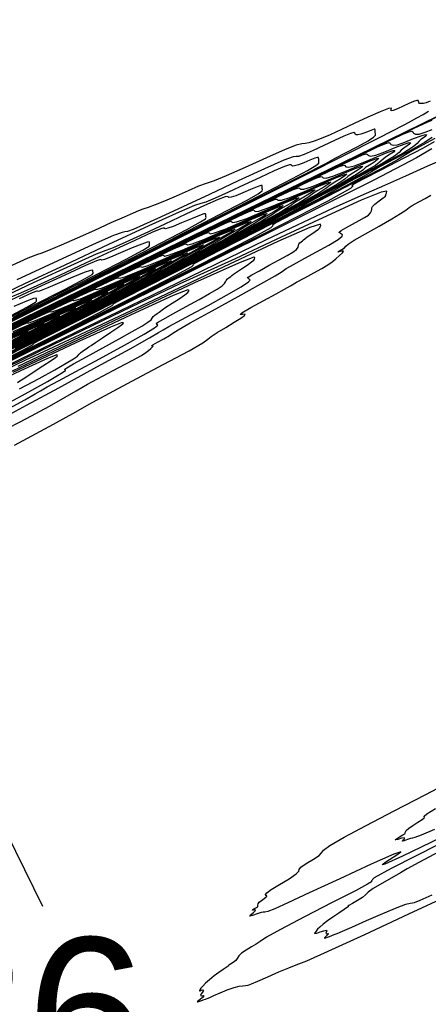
# Model space of a CAD drawing. Extents: x 3249832 to 3255657, y 13789405 to 13793316.
# Tile 81 of 256: x 3255049 to 3255102, y 13790344 to 13790471. Entities that reach past the tile are written whole.
import ezdxf

# ---------------------------------------------------------------- set-up
doc = ezdxf.new("R2010")
doc.units = 0
doc.header["$LTSCALE"] = 100
doc.header["$MEASUREMENT"] = 0
doc.linetypes.add('DASHED', pattern=[0.75, 0.5, -0.25])
for name, color, linetype in [('GRATIO_CON', 10, 'CONTINUOUS'), ('GRATIO_ICON', 7, 'CONTINUOUS'), ('PLAN', 7, 'CONTINUOUS'), ('TARGETS_EAST', 7, 'CONTINUOUS')]:
    doc.layers.add(name, color=color, linetype=linetype)
doc.styles.get("Standard").update_dxf_attribs({"font": 'arial.ttf'})

# ---------------------------------------------------------------- blocks, each defined once
blk = doc.blocks.new('Gratio_032316_contours')
at = {"layer": 'GRATIO_CON', "color": 5, "linetype": 'Continuous', "flags": 128}
for points in [[(3255102.38, 13790454.51), (3255100.4, 13790453.35), (3255094.89, 13790450.47), (3255084.82, 13790445.41), (3255071.81, 13790438.94), (3255058.15, 13790432.18), (3255045.84, 13790426.09), (3255035.81, 13790421.12), (3255028.73, 13790417.61), (3255024.93, 13790415.72), (3255023.54, 13790415.02), (3255023.35, 13790414.9), (3255022.89, 13790414.66), (3255019.67, 13790413.08), (3255010.91, 13790408.8), (3254995.18, 13790401.14), (3254976.4, 13790392), (3254959.82, 13790383.94), (3254949.47, 13790378.9), (3254944.4, 13790376.45)], [(3254945.15, 13790381.07), (3254949.16, 13790383.06), (3254955.73, 13790386.32), (3254966.27, 13790391.54), (3254981.26, 13790398.98), (3254997.5, 13790407.03), (3255010.86, 13790413.65), (3255018.27, 13790417.33), (3255021, 13790418.68), (3255021.39, 13790418.87), (3255021.92, 13790419.13), (3255025.61, 13790420.93), (3255035.62, 13790425.81), (3255053.55, 13790434.55), (3255074.7, 13790444.86), (3255092.82, 13790453.69), (3255103.19, 13790458.75)], [(3255102.69, 13790455.41), (3255101.27, 13790454.6), (3255098.77, 13790453.29), (3255095.87, 13790451.8), (3255093.49, 13790450.57), (3255092.3, 13790449.92), (3255092.04, 13790449.71), (3255092.19, 13790449.67), (3255091.88, 13790449.36), (3255088.95, 13790447.74), (3255080.85, 13790443.61), (3255066.35, 13790436.37), (3255049.3, 13790427.9), (3255034.8, 13790420.73)], [(3254946.18, 13790381.41), (3254947.08, 13790381.93), (3254948.97, 13790382.91), (3254952.29, 13790384.57), (3254957.41, 13790387.11), (3254964.6, 13790390.67), (3254973.64, 13790395.15), (3254984.21, 13790400.39), (3254995.71, 13790406.09), (3255006.55, 13790411.47), (3255014.91, 13790415.61), (3255019.48, 13790417.88), (3255021.17, 13790418.71), (3255021.41, 13790418.83), (3255021.91, 13790419.08), (3255025.39, 13790420.78), (3255034.86, 13790425.39), (3255051.81, 13790433.66), (3255071.88, 13790443.44), (3255089.22, 13790451.9), (3255099.4, 13790456.86), (3255103.75, 13790458.97)], [(3255102.79, 13790455.85), (3255101.2, 13790454.99), (3255099.84, 13790454.24), (3255098.98, 13790453.71), (3255097.94, 13790453.08), (3255095.84, 13790451.92), (3255092.14, 13790450.01), (3255087.81, 13790447.8), (3255084.21, 13790445.97), (3255082.32, 13790444.97), (3255081.77, 13790444.63), (3255081.85, 13790444.57), (3255081.59, 13790444.31), (3255079.09, 13790442.93), (3255072.21, 13790439.42), (3255059.88, 13790433.25), (3255045.37, 13790426.06)], [(3255034.09, 13790424.98), (3255050.07, 13790432.77), (3255069.05, 13790442.03), (3255085.61, 13790450.1), (3255095.62, 13790454.98), (3255100.2, 13790457.2), (3255101.79, 13790457.95), (3255101.79, 13790457.95), (3255102.44, 13790458.21)], [(3255102.43, 13790455.96), (3255101.44, 13790455.3), (3255099.65, 13790454.3), (3255097.53, 13790453.18), (3255095.73, 13790452.21), (3255094.58, 13790451.54), (3255093.2, 13790450.74), (3255090.41, 13790449.25), (3255085.51, 13790446.73), (3255079.76, 13790443.81), (3255074.93, 13790441.36), (3255072.34, 13790440.02), (3255071.5, 13790439.55), (3255071.51, 13790439.47), (3255071.3, 13790439.25), (3255069.24, 13790438.12), (3255063.56, 13790435.22), (3255053.4, 13790430.14), (3255041.44, 13790424.21)], [(3255048.33, 13790431.88), (3255066.23, 13790440.61), (3255082.01, 13790448.3), (3255091.83, 13790453.09), (3255096.65, 13790455.43), (3255098.57, 13790456.34), (3255098.57, 13790456.34), (3255099.43, 13790456.71), (3255099.8, 13790456.79), (3255099.92, 13790456.68), (3255100.03, 13790456.51), (3255100.26, 13790456.38), (3255100.74, 13790456.4), (3255101.52, 13790456.64), (3255102.42, 13790456.99)], [(3255044.84, 13790430.1), (3255060.58, 13790437.78), (3255074.8, 13790444.71), (3255084.26, 13790449.33), (3255089.54, 13790451.89), (3255092.15, 13790453.14), (3255092.15, 13790453.14), (3255093.42, 13790453.71), (3255093.93, 13790453.87), (3255094.06, 13790453.78), (3255094.18, 13790453.63), (3255094.48, 13790453.54), (3255095.17, 13790453.67), (3255096.33, 13790454.1), (3255097.66, 13790454.66), (3255098.81, 13790455.12), (3255099.46, 13790455.32), (3255099.66, 13790455.29), (3255099.52, 13790455.12), (3255099.18, 13790454.87), (3255098.76, 13790454.6), (3255098.41, 13790454.33), (3255098.15, 13790454.04), (3255097.55, 13790453.56), (3255096.05, 13790452.66), (3255093.37, 13790451.21), (3255090.2, 13790449.56), (3255087.5, 13790448.15), (3255085.78, 13790447.2), (3255083.72, 13790446.07), (3255079.56, 13790443.89), (3255072.24, 13790440.17), (3255063.65, 13790435.82), (3255056.37, 13790432.15), (3255052.37, 13790430.12), (3255050.97, 13790429.38), (3255050.84, 13790429.27), (3255050.72, 13790429.15), (3255049.53, 13790428.5), (3255046.28, 13790426.83)], [(3255043.1, 13790429.22), (3255057.75, 13790436.36), (3255071.2, 13790442.91), (3255080.48, 13790447.44), (3255085.99, 13790450.12), (3255088.93, 13790451.54), (3255088.93, 13790451.54), (3255090.41, 13790452.21), (3255090.99, 13790452.4), (3255091.14, 13790452.33), (3255091.25, 13790452.18), (3255091.6, 13790452.13), (3255092.38, 13790452.31), (3255093.73, 13790452.83), (3255095.29, 13790453.49), (3255096.62, 13790454.04), (3255097.37, 13790454.29), (3255097.6, 13790454.28), (3255097.43, 13790454.09), (3255097.02, 13790453.81), (3255096.53, 13790453.5), (3255096.12, 13790453.2), (3255095.81, 13790452.9), (3255095.1, 13790452.37), (3255093.36, 13790451.34), (3255090.22, 13790449.67), (3255086.53, 13790447.75), (3255083.38, 13790446.11), (3255081.38, 13790445.02), (3255078.98, 13790443.73), (3255074.13, 13790441.22), (3255065.61, 13790436.89), (3255055.59, 13790431.83), (3255047.1, 13790427.55)], [(3255041.36, 13790428.33), (3255054.93, 13790434.94), (3255067.59, 13790441.12), (3255076.69, 13790445.56), (3255082.43, 13790448.35), (3255085.72, 13790449.93), (3255085.72, 13790449.93), (3255087.4, 13790450.71), (3255088.06, 13790450.94), (3255088.21, 13790450.88), (3255088.33, 13790450.74), (3255088.71, 13790450.71), (3255089.6, 13790450.95), (3255091.13, 13790451.56), (3255092.91, 13790452.32), (3255094.43, 13790452.96), (3255095.29, 13790453.26), (3255095.54, 13790453.26), (3255095.34, 13790453.06), (3255094.87, 13790452.75), (3255094.31, 13790452.4), (3255093.83, 13790452.07), (3255093.47, 13790451.75), (3255092.66, 13790451.17), (3255090.66, 13790450.02), (3255087.08, 13790448.12), (3255082.86, 13790445.94), (3255079.27, 13790444.08), (3255076.98, 13790442.85), (3255074.24, 13790441.39), (3255068.7, 13790438.54), (3255058.97, 13790433.61), (3255047.53, 13790427.84)], [(3255039.62, 13790427.44), (3255052.1, 13790433.53), (3255063.99, 13790439.32), (3255072.91, 13790443.67), (3255078.88, 13790446.58), (3255082.51, 13790448.33), (3255082.51, 13790448.33), (3255084.39, 13790449.21), (3255085.13, 13790449.48), (3255085.29, 13790449.43), (3255085.4, 13790449.3), (3255085.82, 13790449.29), (3255086.81, 13790449.59), (3255088.53, 13790450.29), (3255090.53, 13790451.15), (3255092.24, 13790451.88), (3255093.2, 13790452.23), (3255093.48, 13790452.24), (3255093.25, 13790452.03), (3255092.72, 13790451.69), (3255092.08, 13790451.31), (3255091.54, 13790450.94), (3255091.14, 13790450.6), (3255090.22, 13790449.97), (3255087.97, 13790448.7), (3255083.94, 13790446.58), (3255079.19, 13790444.13), (3255075.15, 13790442.05), (3255072.6, 13790440.69), (3255069.65, 13790439.14), (3255063.8, 13790436.13), (3255053.53, 13790430.93), (3255041.45, 13790424.84)], [(3255046.09, 13790430.52), (3255055.56, 13790435.14), (3255062.64, 13790438.59), (3255067.58, 13790441), (3255071.19, 13790442.76), (3255074.13, 13790444.2), (3255076.46, 13790445.33), (3255078.08, 13790446.1), (3255078.08, 13790446.1), (3255078.97, 13790446.49), (3255079.33, 13790446.6), (3255079.43, 13790446.53), (3255079.56, 13790446.42), (3255080.04, 13790446.46), (3255081.24, 13790446.87), (3255083.33, 13790447.74), (3255085.78, 13790448.82), (3255087.86, 13790449.72), (3255089.03, 13790450.17), (3255089.35, 13790450.21), (3255089.07, 13790449.97), (3255088.41, 13790449.57), (3255087.63, 13790449.11), (3255086.97, 13790448.69), (3255086.47, 13790448.3), (3255085.34, 13790447.58), (3255082.58, 13790446.05), (3255077.66, 13790443.49), (3255071.85, 13790440.51), (3255066.92, 13790437.98), (3255063.92, 13790436.41), (3255061.18, 13790434.97), (3255056.34, 13790432.48), (3255047.94, 13790428.23)], [(3255043.24, 13790429.08), (3255051.85, 13790433.29), (3255058.6, 13790436.58), (3255063.64, 13790439.04), (3255067.53, 13790440.94), (3255070.74, 13790442.51), (3255073.28, 13790443.74), (3255075.05, 13790444.59), (3255075.05, 13790444.59), (3255076.02, 13790445.02), (3255076.4, 13790445.14), (3255076.51, 13790445.08), (3255076.63, 13790444.98), (3255077.15, 13790445.05), (3255078.46, 13790445.51), (3255080.74, 13790446.47), (3255083.4, 13790447.65), (3255085.67, 13790448.64), (3255086.94, 13790449.14), (3255087.29, 13790449.19), (3255086.98, 13790448.94), (3255086.26, 13790448.51), (3255085.4, 13790448.01), (3255084.68, 13790447.56), (3255084.13, 13790447.15), (3255082.89, 13790446.38), (3255079.88, 13790444.73), (3255074.51, 13790441.94), (3255068.19, 13790438.7), (3255062.81, 13790435.95), (3255059.58, 13790434.27), (3255056.94, 13790432.88), (3255052.61, 13790430.66), (3255045.14, 13790426.88)], [(3255048.13, 13790431.43), (3255054.57, 13790434.58), (3255059.71, 13790437.08), (3255063.88, 13790439.12), (3255067.36, 13790440.82), (3255070.11, 13790442.16), (3255072.02, 13790443.07), (3255072.02, 13790443.07), (3255073.06, 13790443.55), (3255073.48, 13790443.68), (3255073.58, 13790443.63), (3255073.71, 13790443.54), (3255074.27, 13790443.63), (3255075.67, 13790444.14), (3255078.14, 13790445.2), (3255081.03, 13790446.48), (3255083.49, 13790447.56), (3255084.86, 13790448.11), (3255085.23, 13790448.18), (3255084.89, 13790447.91), (3255084.1, 13790447.45), (3255083.18, 13790446.91), (3255082.39, 13790446.43), (3255081.79, 13790446), (3255080.45, 13790445.18), (3255077.19, 13790443.41), (3255071.37, 13790440.4), (3255064.52, 13790436.89), (3255058.69, 13790433.92), (3255055.24, 13790432.13), (3255052.7, 13790430.8), (3255048.88, 13790428.84)], [(3255044.42, 13790429.58), (3255050.54, 13790432.57), (3255055.77, 13790435.13), (3255060.22, 13790437.3), (3255063.97, 13790439.13), (3255066.93, 13790440.57), (3255068.99, 13790441.56), (3255068.99, 13790441.56), (3255070.11, 13790442.07), (3255070.55, 13790442.22), (3255070.65, 13790442.17), (3255070.78, 13790442.09), (3255071.38, 13790442.21), (3255072.89, 13790442.78), (3255075.54, 13790443.93), (3255078.65, 13790445.32), (3255081.3, 13790446.48), (3255082.77, 13790447.08), (3255083.17, 13790447.16), (3255082.79, 13790446.88), (3255081.95, 13790446.38), (3255080.95, 13790445.82), (3255080.1, 13790445.3), (3255079.46, 13790444.85), (3255078.01, 13790443.98), (3255074.5, 13790442.09), (3255068.23, 13790438.85), (3255060.85, 13790435.08), (3255054.58, 13790431.88), (3255050.91, 13790429.99), (3255048.46, 13790428.72)], [(3255047.9, 13790431.21), (3255052.91, 13790433.66), (3255057.19, 13790435.75), (3255060.58, 13790437.4), (3255062.93, 13790438.53), (3255062.93, 13790438.53), (3255064.2, 13790439.12), (3255064.69, 13790439.31), (3255064.8, 13790439.27), (3255064.94, 13790439.21), (3255065.6, 13790439.38), (3255067.32, 13790440.06), (3255070.34, 13790441.39), (3255073.9, 13790442.98), (3255076.92, 13790444.33), (3255078.6, 13790445.02), (3255079.05, 13790445.13), (3255078.61, 13790444.82), (3255077.64, 13790444.26), (3255076.5, 13790443.62), (3255075.53, 13790443.05), (3255074.78, 13790442.55), (3255073.13, 13790441.59), (3255069.11, 13790439.45), (3255061.95, 13790435.76), (3255053.51, 13790431.47), (3255046.35, 13790427.82)], [(3255043.97, 13790429.26), (3255049.25, 13790431.84), (3255053.81, 13790434.06), (3255057.4, 13790435.81), (3255059.9, 13790437.02), (3255059.9, 13790437.02), (3255061.25, 13790437.65), (3255061.76, 13790437.85), (3255061.87, 13790437.82), (3255062.01, 13790437.77), (3255062.71, 13790437.97), (3255064.53, 13790438.7), (3255067.75, 13790440.12), (3255071.52, 13790441.81), (3255074.73, 13790443.25), (3255076.51, 13790443.99), (3255076.98, 13790444.11), (3255076.52, 13790443.79), (3255075.49, 13790443.2), (3255074.27, 13790442.52), (3255073.24, 13790441.92), (3255072.45, 13790441.41), (3255070.68, 13790440.39), (3255066.41, 13790438.13), (3255058.8, 13790434.22), (3255049.85, 13790429.66), (3255042.23, 13790425.78)], [(3255045.6, 13790430.02), (3255050.42, 13790432.37), (3255054.23, 13790434.23), (3255056.87, 13790435.5), (3255056.87, 13790435.5), (3255058.29, 13790436.17), (3255058.84, 13790436.39), (3255058.95, 13790436.37), (3255059.09, 13790436.33), (3255059.82, 13790436.55), (3255061.75, 13790437.34), (3255065.15, 13790438.85), (3255069.14, 13790440.65), (3255072.54, 13790442.17), (3255074.42, 13790442.96), (3255074.92, 13790443.1), (3255074.43, 13790442.76), (3255073.34, 13790442.14), (3255072.05, 13790441.42), (3255070.95, 13790440.79), (3255070.11, 13790440.26), (3255068.24, 13790439.19), (3255063.72, 13790436.81), (3255055.66, 13790432.67), (3255046.18, 13790427.85)], [(3255046.99, 13790430.66), (3255051.04, 13790432.64), (3255053.84, 13790433.99), (3255053.84, 13790433.99), (3255055.34, 13790434.7), (3255055.91, 13790434.93), (3255056.02, 13790434.92), (3255056.16, 13790434.89), (3255056.94, 13790435.13), (3255058.96, 13790435.98), (3255062.55, 13790437.57), (3255066.76, 13790439.48), (3255070.35, 13790441.09), (3255072.34, 13790441.93), (3255072.86, 13790442.08), (3255072.34, 13790441.73), (3255071.18, 13790441.08), (3255069.82, 13790440.32), (3255068.66, 13790439.66), (3255067.77, 13790439.11), (3255065.8, 13790438), (3255061.02, 13790435.49), (3255052.52, 13790431.13), (3255042.51, 13790426.04)], [(3255047.78, 13790430.96), (3255049.43, 13790431.75), (3255050.05, 13790432.02), (3255050.17, 13790432.02), (3255050.32, 13790432), (3255051.16, 13790432.3), (3255053.39, 13790433.25), (3255057.35, 13790435.03), (3255062.01, 13790437.14), (3255065.97, 13790438.93), (3255068.17, 13790439.87), (3255068.74, 13790440.05), (3255068.16, 13790439.67), (3255066.88, 13790438.96), (3255065.37, 13790438.13), (3255064.09, 13790437.4), (3255063.13, 13790436.82), (3255061.13, 13790435.71), (3255056.38, 13790433.22), (3255047.91, 13790428.89)], [(3255048.27, 13790430.89), (3255050.6, 13790431.89), (3255054.76, 13790433.76), (3255059.63, 13790435.98), (3255063.79, 13790437.85), (3255066.08, 13790438.84), (3255066.68, 13790439.03), (3255066.07, 13790438.64), (3255064.73, 13790437.9), (3255063.14, 13790437.03), (3255061.8, 13790436.28), (3255060.82, 13790435.69), (3255058.91, 13790434.63), (3255054.42, 13790432.28), (3255046.45, 13790428.19)], [(3255047.82, 13790430.53), (3255052.16, 13790432.49), (3255057.26, 13790434.81), (3255061.6, 13790436.77), (3255063.99, 13790437.81), (3255064.62, 13790438.01), (3255063.97, 13790437.61), (3255062.57, 13790436.83), (3255060.92, 13790435.93), (3255059.51, 13790435.15), (3255058.51, 13790434.55), (3255056.69, 13790433.54), (3255052.47, 13790431.33), (3255044.98, 13790427.5)], [(3255045.03, 13790429.17), (3255049.56, 13790431.22), (3255054.88, 13790433.64), (3255059.41, 13790435.69), (3255061.91, 13790436.78), (3255062.56, 13790437), (3255061.88, 13790436.58), (3255060.42, 13790435.77), (3255058.69, 13790434.83), (3255057.22, 13790434.02), (3255056.2, 13790433.42), (3255054.47, 13790432.46), (3255050.52, 13790430.39), (3255043.51, 13790426.8)], [(3255044.36, 13790428.68), (3255050.13, 13790431.31), (3255055.03, 13790433.53), (3255057.73, 13790434.72), (3255058.43, 13790434.97), (3255057.7, 13790434.52), (3255056.11, 13790433.65), (3255054.24, 13790432.64), (3255052.64, 13790431.76), (3255051.58, 13790431.15), (3255050.02, 13790430.28), (3255046.61, 13790428.5)], [(3255047.75, 13790430.14), (3255052.84, 13790432.45), (3255055.65, 13790433.69), (3255056.37, 13790433.95), (3255055.61, 13790433.49), (3255053.96, 13790432.59), (3255052.01, 13790431.54), (3255050.36, 13790430.63), (3255049.27, 13790430.01), (3255047.8, 13790429.2)], [(3255045.37, 13790428.97), (3255050.65, 13790431.37), (3255053.56, 13790432.66), (3255054.31, 13790432.93), (3255053.52, 13790432.46), (3255051.81, 13790431.53), (3255049.78, 13790430.44), (3255048.07, 13790429.51)], [(3255048.46, 13790430.29), (3255051.47, 13790431.63), (3255052.25, 13790431.92), (3255051.43, 13790431.43), (3255049.65, 13790430.47), (3255047.56, 13790429.34)], [(3255104.75, 13790366.09), (3255098.6, 13790363.12), (3255096.32, 13790362.07), (3255096, 13790361.99), (3255096.05, 13790362.08), (3255096.3, 13790362.27), (3255096.92, 13790362.67), (3255097.88, 13790363.26), (3255098.39, 13790363.66), (3255097.48, 13790363.36), (3255094.54, 13790362.05), (3255090.48, 13790360.18), (3255086.55, 13790358.35), (3255083.76, 13790357.07), (3255082.08, 13790356.31), (3255081.19, 13790355.96), (3255080.79, 13790355.86), (3255080.6, 13790355.87), (3255080.33, 13790355.83), (3255079.79, 13790355.64), (3255079.19, 13790355.42), (3255078.84, 13790355.34), (3255078.96, 13790355.52), (3255079.31, 13790355.84), (3255079.59, 13790356.1), (3255079.55, 13790356.18), (3255079.34, 13790356.14), (3255079.18, 13790356.12), (3255079.26, 13790356.19), (3255079.48, 13790356.32), (3255079.71, 13790356.46), (3255079.84, 13790356.54), (3255079.88, 13790356.6), (3255079.87, 13790356.67), (3255079.87, 13790356.78), (3255079.92, 13790356.94), (3255080.08, 13790357.15), (3255080.37, 13790357.39), (3255080.72, 13790357.64), (3255080.98, 13790357.83), (3255081.07, 13790357.94), (3255081.04, 13790357.99), (3255080.94, 13790358.04), (3255080.89, 13790358.14), (3255081.05, 13790358.37), (3255081.63, 13790358.79), (3255082.7, 13790359.45), (3255083.93, 13790360.19), (3255084.85, 13790360.8), (3255085.18, 13790361.16), (3255085.22, 13790361.39), (3255085.43, 13790361.67), (3255086.14, 13790362.15), (3255087.08, 13790362.72), (3255087.82, 13790363.21), (3255088.11, 13790363.54), (3255088.38, 13790363.88), (3255089.21, 13790364.48), (3255091.07, 13790365.54), (3255093.9, 13790367.05), (3255097.51, 13790368.94), (3255101.61, 13790371.09), (3255105.55, 13790373.16)], [(3255102.74, 13790366.55), (3255101.02, 13790365.81), (3255100.2, 13790365.5), (3255099.87, 13790365.42), (3255099.65, 13790365.38), (3255099.26, 13790365.24), (3255098.83, 13790365.09), (3255098.59, 13790365.03), (3255098.66, 13790365.16), (3255098.84, 13790365.35), (3255098.84, 13790365.47), (3255098.48, 13790365.41), (3255097.98, 13790365.27), (3255097.67, 13790365.21), (3255097.81, 13790365.34), (3255098.22, 13790365.59), (3255098.64, 13790365.84), (3255098.88, 13790366), (3255098.96, 13790366.09), (3255098.96, 13790366.15), (3255098.97, 13790366.24), (3255099.07, 13790366.4), (3255099.38, 13790366.67), (3255099.94, 13790367.07), (3255100.59, 13790367.5), (3255101.12, 13790367.86), (3255101.38, 13790368.06), (3255101.43, 13790368.14), (3255101.38, 13790368.18), (3255101.38, 13790368.27), (3255101.76, 13790368.57), (3255102.88, 13790369.27)]]:
    blk.add_lwpolyline(points, dxfattribs=at)
at = {"layer": 'GRATIO_CON', "color": 1, "linetype": 'Continuous', "flags": 128}
for points in [[(3254945.04, 13790381.26), (3254946.39, 13790381.85), (3254948.91, 13790383.05), (3254954.17, 13790385.65), (3254964, 13790390.52), (3254979.15, 13790398.03), (3254996.08, 13790406.43), (3255010.19, 13790413.42), (3255018.04, 13790417.31), (3255020.94, 13790418.75), (3255021.35, 13790418.95), (3255021.84, 13790419.19), (3255025.21, 13790420.86), (3255034.35, 13790425.41), (3255050.72, 13790433.54), (3255069.96, 13790443.12), (3255086.3, 13790451.27), (3255095.43, 13790455.86), (3255098.9, 13790457.64), (3255099.74, 13790458.12), (3255100.44, 13790458.5), (3255101.26, 13790458.95), (3255101.95, 13790459.36)], [(3255102.16, 13790460.67), (3255101.94, 13790460.57), (3255101.64, 13790460.46), (3255101.32, 13790460.38), (3255101.04, 13790460.35), (3255100.81, 13790460.38), (3255100.69, 13790460.47), (3255100.67, 13790460.62), (3255100.64, 13790460.74), (3255100.46, 13790460.76), (3255100.02, 13790460.61), (3255099.4, 13790460.34), (3255098.68, 13790460.01), (3255097.97, 13790459.68), (3255097.4, 13790459.45), (3255097.12, 13790459.4), (3255097.15, 13790459.57), (3255097.18, 13790459.76), (3255096.8, 13790459.73), (3255095.71, 13790459.3), (3255094.12, 13790458.58), (3255092.35, 13790457.76), (3255090.7, 13790456.99), (3255089.25, 13790456.33), (3255088.06, 13790455.82), (3255087.16, 13790455.48), (3255086.5, 13790455.28), (3255086.02, 13790455.2), (3255085.59, 13790455.16), (3255084.86, 13790454.97), (3255083.41, 13790454.41), (3255081.03, 13790453.36), (3255078.24, 13790452.1), (3255075.8, 13790451.02), (3255074.23, 13790450.38), (3255073.22, 13790450.02), (3255072.23, 13790449.66), (3255070.89, 13790449.09), (3255069.32, 13790448.4), (3255067.83, 13790447.75), (3255066.63, 13790447.27), (3255065.72, 13790446.93), (3255065.03, 13790446.69), (3255064.45, 13790446.48), (3255063.75, 13790446.19), (3255062.62, 13790445.69), (3255060.88, 13790444.93), (3255058.75, 13790443.97), (3255056.51, 13790442.98), (3255054.46, 13790442.07), (3255052.83, 13790441.36), (3255051.83, 13790440.97), (3255051.39, 13790440.85), (3255050.17, 13790440.37), (3255046.52, 13790438.74)], [(3255046.8, 13790431.67), (3255063.49, 13790439.98), (3255077.67, 13790447.05), (3255085.61, 13790451.04), (3255088.77, 13790452.66), (3255089.91, 13790453.28), (3255091.24, 13790453.98), (3255092.81, 13790454.81), (3255094.14, 13790455.54), (3255094.86, 13790456), (3255095.09, 13790456.26), (3255095.09, 13790456.43), (3255095.07, 13790456.61), (3255095.05, 13790456.79), (3255095.05, 13790456.95), (3255095.03, 13790457.04), (3255094.95, 13790457.05), (3255094.71, 13790456.97), (3255094.28, 13790456.8), (3255093.74, 13790456.58), (3255093.23, 13790456.4), (3255092.84, 13790456.32), (3255092.6, 13790456.33), (3255092.48, 13790456.41), (3255092.45, 13790456.53), (3255092.32, 13790456.6), (3255091.89, 13790456.49), (3255091.01, 13790456.13), (3255089.79, 13790455.58), (3255088.41, 13790454.93), (3255087.04, 13790454.3), (3255085.88, 13790453.79), (3255085.14, 13790453.51), (3255084.85, 13790453.5), (3255084.45, 13790453.47), (3255083.25, 13790453.03), (3255080.75, 13790451.92), (3255077.35, 13790450.35), (3255073.65, 13790448.62), (3255070.21, 13790447.02), (3255067.3, 13790445.67), (3255065.11, 13790444.67), (3255063.76, 13790444.1), (3255063.05, 13790443.84), (3255062.7, 13790443.77), (3255062.33, 13790443.7), (3255061.24, 13790443.29), (3255058.61, 13790442.14), (3255054.05, 13790440.05), (3255048.71, 13790437.58)], [(3255048.42, 13790416.23), (3255053.46, 13790418.93), (3255056.36, 13790420.53), (3255058.09, 13790421.51), (3255060.16, 13790422.65), (3255063.61, 13790424.48), (3255067.66, 13790426.62), (3255071.02, 13790428.42), (3255072.78, 13790429.44), (3255073.44, 13790429.9), (3255073.84, 13790430.24), (3255074.64, 13790430.77), (3255075.74, 13790431.43), (3255076.84, 13790432.1), (3255077.69, 13790432.63), (3255078.18, 13790432.98), (3255078.24, 13790433.13), (3255077.9, 13790433.1), (3255077.59, 13790433.08), (3255077.84, 13790433.33), (3255079, 13790434), (3255080.67, 13790434.9), (3255082.26, 13790435.76), (3255083.35, 13790436.37), (3255084.12, 13790436.82), (3255084.91, 13790437.27), (3255085.96, 13790437.83), (3255087.12, 13790438.46), (3255088.18, 13790439.05), (3255088.95, 13790439.52), (3255089.5, 13790439.92), (3255089.98, 13790440.31), (3255090.46, 13790440.72), (3255090.85, 13790441.08), (3255090.98, 13790441.29), (3255090.77, 13790441.3), (3255090.42, 13790441.2), (3255090.23, 13790441.16), (3255090.38, 13790441.27), (3255090.74, 13790441.49), (3255091.08, 13790441.72), (3255091.28, 13790441.91), (3255091.58, 13790442.18), (3255092.35, 13790442.68), (3255093.8, 13790443.51), (3255095.58, 13790444.51), (3255097.22, 13790445.44), (3255098.34, 13790446.13), (3255099.02, 13790446.59), (3255099.46, 13790446.91), (3255099.83, 13790447.16), (3255100.24, 13790447.39), (3255100.79, 13790447.69), (3255101.53, 13790448.1), (3255102.28, 13790448.53)], [(3255104.02, 13790453.21), (3255101.81, 13790452.27), (3255098.97, 13790450.99), (3255096.27, 13790449.77), (3255093.89, 13790448.75), (3255089.7, 13790446.86), (3255080.96, 13790442.73), (3255066.25, 13790435.61), (3255049.22, 13790427.31), (3255034.84, 13790420.29)], [(3255042.88, 13790429.79), (3255057.03, 13790436.83), (3255069.04, 13790442.83), (3255075.79, 13790446.22), (3255078.65, 13790447.68), (3255080.08, 13790448.45), (3255082.04, 13790449.47), (3255084.36, 13790450.67), (3255086.32, 13790451.72), (3255087.4, 13790452.35), (3255087.77, 13790452.66), (3255087.79, 13790452.83), (3255087.77, 13790452.99), (3255087.76, 13790453.16), (3255087.75, 13790453.3), (3255087.74, 13790453.4), (3255087.61, 13790453.4), (3255087.25, 13790453.28), (3255086.62, 13790453.02), (3255085.84, 13790452.7), (3255085.13, 13790452.43), (3255084.65, 13790452.29), (3255084.38, 13790452.28), (3255084.27, 13790452.35), (3255084.22, 13790452.45), (3255084, 13790452.45), (3255083.32, 13790452.22), (3255081.99, 13790451.64), (3255080.18, 13790450.81), (3255078.14, 13790449.86), (3255076.11, 13790448.92), (3255074.36, 13790448.13), (3255073.16, 13790447.62), (3255072.54, 13790447.44), (3255071.72, 13790447.17), (3255069.7, 13790446.32), (3255065.79, 13790444.54), (3255060.58, 13790442.12), (3255054.95, 13790439.48), (3255049.73, 13790437.04), (3255045.35, 13790435)], [(3255046.66, 13790417.92), (3255049.96, 13790419.66), (3255052.96, 13790421.27), (3255054.99, 13790422.41), (3255056.42, 13790423.24), (3255057.88, 13790424.08), (3255059.82, 13790425.12), (3255061.93, 13790426.24), (3255063.72, 13790427.19), (3255064.83, 13790427.81), (3255065.41, 13790428.18), (3255065.74, 13790428.43), (3255066.04, 13790428.69), (3255066.28, 13790428.91), (3255066.35, 13790429.05), (3255066.24, 13790429.06), (3255066.13, 13790429.05), (3255066.3, 13790429.18), (3255066.9, 13790429.52), (3255067.73, 13790429.97), (3255068.45, 13790430.39), (3255068.91, 13790430.69), (3255069.59, 13790431.13), (3255071.15, 13790432.03), (3255073.97, 13790433.58), (3255077.34, 13790435.42), (3255080.29, 13790437.05), (3255082.12, 13790438.1), (3255083.04, 13790438.67), (3255083.56, 13790439.02), (3255084.11, 13790439.35), (3255084.87, 13790439.77), (3255085.98, 13790440.37), (3255087.49, 13790441.19), (3255089.06, 13790442.06), (3255090.26, 13790442.79), (3255090.8, 13790443.22), (3255090.84, 13790443.41), (3255090.69, 13790443.49), (3255090.59, 13790443.56), (3255090.55, 13790443.62), (3255090.49, 13790443.66), (3255090.4, 13790443.68), (3255090.4, 13790443.75), (3255090.66, 13790443.94), (3255091.28, 13790444.3), (3255092.13, 13790444.78), (3255092.99, 13790445.25), (3255093.68, 13790445.64), (3255094.18, 13790445.95), (3255094.48, 13790446.22), (3255094.61, 13790446.47), (3255094.63, 13790446.7), (3255094.64, 13790446.89), (3255094.7, 13790447.03), (3255094.82, 13790447.15), (3255094.94, 13790447.25), (3255095.04, 13790447.35), (3255095.18, 13790447.49), (3255095.4, 13790447.67), (3255095.74, 13790447.91), (3255096.09, 13790448.16), (3255096.36, 13790448.36), (3255096.45, 13790448.49), (3255096.46, 13790448.6), (3255096.53, 13790448.78), (3255096.59, 13790449.03), (3255095.83, 13790448.9), (3255093.25, 13790447.86), (3255088.29, 13790445.6), (3255082.27, 13790442.78), (3255076.94, 13790440.29), (3255073.36, 13790438.66), (3255069.73, 13790437), (3255063.55, 13790434.08), (3255053.3, 13790429.12), (3255041.45, 13790423.35)], [(3255038.96, 13790427.92), (3255050.56, 13790433.69), (3255060.41, 13790438.6), (3255065.98, 13790441.4), (3255068.52, 13790442.7), (3255070.24, 13790443.61), (3255072.85, 13790444.95), (3255075.91, 13790446.53), (3255078.51, 13790447.89), (3255079.94, 13790448.7), (3255080.44, 13790449.07), (3255080.49, 13790449.23), (3255080.47, 13790449.37), (3255080.46, 13790449.52), (3255080.46, 13790449.66), (3255080.44, 13790449.75), (3255080.27, 13790449.75), (3255079.8, 13790449.59), (3255078.96, 13790449.24), (3255077.94, 13790448.82), (3255077.04, 13790448.45), (3255076.46, 13790448.26), (3255076.16, 13790448.22), (3255076.06, 13790448.28), (3255076, 13790448.36), (3255075.68, 13790448.31), (3255074.76, 13790447.95), (3255072.98, 13790447.16), (3255070.57, 13790446.05), (3255067.86, 13790444.78), (3255065.18, 13790443.53), (3255062.84, 13790442.46), (3255061.18, 13790441.73), (3255060.24, 13790441.37), (3255058.99, 13790440.88), (3255056.15, 13790439.62), (3255050.86, 13790437.18), (3255043.98, 13790433.96)], [(3255047.6, 13790420.07), (3255049.96, 13790421.37), (3255054.14, 13790423.64), (3255059.09, 13790426.33), (3255063.37, 13790428.66), (3255065.89, 13790430.07), (3255067.06, 13790430.75), (3255067.67, 13790431.13), (3255068.39, 13790431.54), (3255069.5, 13790432.14), (3255071.17, 13790433.04), (3255073.45, 13790434.28), (3255075.84, 13790435.59), (3255077.74, 13790436.68), (3255078.67, 13790437.3), (3255078.89, 13790437.55), (3255078.79, 13790437.64), (3255078.72, 13790437.69), (3255078.68, 13790437.74), (3255078.64, 13790437.78), (3255078.57, 13790437.8), (3255078.66, 13790437.9), (3255079.13, 13790438.2), (3255080.1, 13790438.75), (3255081.37, 13790439.45), (3255082.64, 13790440.15), (3255083.67, 13790440.72), (3255084.41, 13790441.16), (3255084.88, 13790441.51), (3255085.1, 13790441.79), (3255085.17, 13790442.01), (3255085.21, 13790442.2), (3255085.33, 13790442.36), (3255085.5, 13790442.5), (3255085.67, 13790442.63), (3255085.8, 13790442.74), (3255085.97, 13790442.89), (3255086.27, 13790443.12), (3255086.76, 13790443.45), (3255087.3, 13790443.82), (3255087.72, 13790444.12), (3255087.91, 13790444.3), (3255087.96, 13790444.42), (3255088.02, 13790444.59), (3255087.98, 13790444.76), (3255086.62, 13790444.32), (3255082.48, 13790442.51), (3255074.77, 13790438.93), (3255065.57, 13790434.58), (3255057.61, 13790430.81), (3255052.82, 13790428.57), (3255049.76, 13790427.15), (3255046.13, 13790425.43)], [(3255048.26, 13790432.75), (3255050.58, 13790433.94), (3255054.45, 13790435.92), (3255059.01, 13790438.25), (3255062.88, 13790440.25), (3255065.03, 13790441.4), (3255065.8, 13790441.87), (3255065.89, 13790442.02), (3255065.87, 13790442.14), (3255065.87, 13790442.26), (3255065.87, 13790442.38), (3255065.84, 13790442.47), (3255065.58, 13790442.45), (3255064.89, 13790442.2), (3255063.64, 13790441.69), (3255062.15, 13790441.05), (3255060.85, 13790440.51), (3255060.07, 13790440.21), (3255059.73, 13790440.12), (3255059.63, 13790440.15), (3255059.55, 13790440.19), (3255059.04, 13790440.02), (3255057.62, 13790439.41), (3255054.95, 13790438.19), (3255051.36, 13790436.52), (3255047.32, 13790434.63)], [(3255046.74, 13790420.43), (3255049.75, 13790422.08), (3255051.09, 13790422.84), (3255051.77, 13790423.23), (3255052.67, 13790423.73), (3255054.13, 13790424.52), (3255056.36, 13790425.72), (3255059.41, 13790427.37), (3255062.63, 13790429.12), (3255065.21, 13790430.56), (3255066.55, 13790431.38), (3255066.94, 13790431.7), (3255066.9, 13790431.78), (3255066.84, 13790431.82), (3255066.81, 13790431.86), (3255066.78, 13790431.89), (3255066.75, 13790431.92), (3255066.93, 13790432.06), (3255067.6, 13790432.46), (3255068.92, 13790433.19), (3255070.61, 13790434.12), (3255072.29, 13790435.05), (3255073.66, 13790435.8), (3255074.65, 13790436.37), (3255075.28, 13790436.8), (3255075.59, 13790437.1), (3255075.7, 13790437.33), (3255075.79, 13790437.51), (3255075.96, 13790437.69), (3255076.19, 13790437.86), (3255076.39, 13790438.01), (3255076.55, 13790438.13), (3255076.76, 13790438.3), (3255077.14, 13790438.57), (3255077.78, 13790439), (3255078.5, 13790439.48), (3255079.08, 13790439.89), (3255079.36, 13790440.12), (3255079.45, 13790440.25), (3255079.51, 13790440.4), (3255079.36, 13790440.49), (3255077.41, 13790439.74), (3255071.71, 13790437.17), (3255061.26, 13790432.26), (3255048.86, 13790426.37)], [(3255045.26, 13790431.4), (3255050.56, 13790434.11), (3255055.07, 13790436.43), (3255057.57, 13790437.75), (3255058.48, 13790438.28), (3255058.59, 13790438.42), (3255058.58, 13790438.52), (3255058.57, 13790438.62), (3255058.57, 13790438.73), (3255058.54, 13790438.83), (3255058.24, 13790438.8), (3255057.44, 13790438.51), (3255055.98, 13790437.91), (3255054.25, 13790437.17), (3255052.75, 13790436.53), (3255051.88, 13790436.18), (3255051.51, 13790436.07), (3255051.42, 13790436.09), (3255051.33, 13790436.11), (3255050.73, 13790435.88), (3255049.05, 13790435.14)], [(3255047.25, 13790432.6), (3255050.11, 13790434.1), (3255051.15, 13790434.68), (3255051.29, 13790434.82), (3255051.28, 13790434.9), (3255051.28, 13790434.99), (3255051.28, 13790435.09), (3255051.24, 13790435.19), (3255050.9, 13790435.15), (3255049.98, 13790434.82), (3255048.32, 13790434.13)], [(3255049.09, 13790423.47), (3255051.6, 13790424.84), (3255053.63, 13790425.96), (3255055.11, 13790426.8), (3255056.07, 13790427.38), (3255056.56, 13790427.73), (3255056.78, 13790427.96), (3255056.94, 13790428.14), (3255057.22, 13790428.35), (3255057.55, 13790428.57), (3255057.85, 13790428.77), (3255058.06, 13790428.91), (3255058.33, 13790429.11), (3255058.88, 13790429.48), (3255059.82, 13790430.1), (3255060.9, 13790430.81), (3255061.8, 13790431.41), (3255062.28, 13790431.75), (3255062.44, 13790431.91), (3255062.5, 13790432.02), (3255062.37, 13790432.07), (3255060.82, 13790431.46), (3255056.36, 13790429.43), (3255048.22, 13790425.6)], [(3255048.81, 13790424.3), (3255049.12, 13790424.51), (3255049.75, 13790424.93), (3255050.84, 13790425.64), (3255052.1, 13790426.47), (3255053.16, 13790427.17), (3255053.73, 13790427.56), (3255053.93, 13790427.73), (3255053.99, 13790427.83), (3255053.89, 13790427.87), (3255052.69, 13790427.39), (3255049.22, 13790425.82), (3255042.88, 13790422.83)], [(3255103.35, 13790364.66), (3255097.13, 13790361.5), (3255094.94, 13790360.31), (3255094.7, 13790360.08), (3255094.68, 13790359.99), (3255094.61, 13790359.9), (3255094.58, 13790359.83), (3255094.57, 13790359.77), (3255094.08, 13790359.48), (3255092.5, 13790358.64), (3255089.52, 13790357.1), (3255085.94, 13790355.25), (3255082.84, 13790353.63), (3255081.03, 13790352.62), (3255080.18, 13790352.09), (3255079.68, 13790351.75), (3255079.06, 13790351.38), (3255078.37, 13790350.96), (3255077.79, 13790350.56), (3255077.44, 13790350.21), (3255077.24, 13790349.9), (3255077.03, 13790349.62), (3255076.71, 13790349.36), (3255076.37, 13790349.14), (3255076.12, 13790349), (3255076.07, 13790348.95), (3255076.09, 13790348.95), (3255076.04, 13790348.89), (3255075.8, 13790348.73), (3255075.39, 13790348.45), (3255074.85, 13790348.08), (3255074.24, 13790347.62), (3255073.63, 13790347.14), (3255073.12, 13790346.69), (3255072.76, 13790346.32), (3255072.53, 13790346.04), (3255072.4, 13790345.84), (3255072.33, 13790345.73), (3255072.33, 13790345.69), (3255072.43, 13790345.71), (3255072.61, 13790345.77), (3255072.8, 13790345.81), (3255072.86, 13790345.75), (3255072.74, 13790345.55), (3255072.55, 13790345.3), (3255072.46, 13790345.11), (3255072.6, 13790345.07), (3255072.81, 13790345.09), (3255072.91, 13790345.04), (3255072.74, 13790344.86), (3255072.43, 13790344.6), (3255072.15, 13790344.38), (3255072.03, 13790344.27), (3255072.08, 13790344.27), (3255072.26, 13790344.33), (3255072.52, 13790344.42), (3255072.82, 13790344.52), (3255073.11, 13790344.62), (3255073.36, 13790344.72), (3255073.68, 13790344.85), (3255074.2, 13790345.08), (3255075, 13790345.43), (3255075.94, 13790345.83), (3255076.81, 13790346.14), (3255077.47, 13790346.31), (3255077.94, 13790346.36), (3255078.29, 13790346.38), (3255078.62, 13790346.43), (3255079.09, 13790346.59), (3255079.91, 13790346.93), (3255081.17, 13790347.5), (3255082.61, 13790348.14), (3255083.88, 13790348.68), (3255084.83, 13790349.04), (3255086.21, 13790349.58), (3255088.98, 13790350.81), (3255093.71, 13790352.99), (3255099.4, 13790355.64), (3255104.65, 13790358.08)], [(3255104.02, 13790364.04), (3255100.69, 13790362.29), (3255099.2, 13790361.46), (3255098.35, 13790360.96), (3255097.22, 13790360.32), (3255095.92, 13790359.59), (3255094.81, 13790358.93), (3255094.17, 13790358.46), (3255093.8, 13790358.11), (3255093.42, 13790357.78), (3255092.8, 13790357.38), (3255092.13, 13790356.99), (3255091.66, 13790356.72), (3255091.55, 13790356.64), (3255091.6, 13790356.62), (3255091.5, 13790356.51), (3255091.05, 13790356.2), (3255090.35, 13790355.75), (3255089.57, 13790355.24), (3255088.89, 13790354.75), (3255088.33, 13790354.32), (3255087.91, 13790353.95), (3255087.62, 13790353.65), (3255087.43, 13790353.42), (3255087.31, 13790353.25), (3255087.24, 13790353.14), (3255087.28, 13790353.11), (3255087.5, 13790353.17), (3255087.93, 13790353.32), (3255088.41, 13790353.47), (3255088.75, 13790353.53), (3255088.82, 13790353.44), (3255088.73, 13790353.26), (3255088.67, 13790353.12), (3255088.78, 13790353.08), (3255088.95, 13790353.09), (3255089.02, 13790353.06), (3255088.9, 13790352.92), (3255088.67, 13790352.72), (3255088.5, 13790352.57), (3255088.51, 13790352.52), (3255088.67, 13790352.56), (3255088.91, 13790352.65), (3255089.17, 13790352.74), (3255089.46, 13790352.85), (3255089.78, 13790352.97), (3255090.17, 13790353.12), (3255090.84, 13790353.42), (3255092.06, 13790353.95), (3255093.93, 13790354.78), (3255096.05, 13790355.7), (3255097.89, 13790356.47), (3255099.03, 13790356.89), (3255099.61, 13790357.04), (3255099.89, 13790357.07), (3255100.17, 13790357.12), (3255100.87, 13790357.4), (3255102.43, 13790358.1)]]:
    blk.add_lwpolyline(points, dxfattribs=at)
at = {"layer": 'GRATIO_ICON', "color": 7, "linetype": 'Continuous', "flags": 128}
for points in [[(3255046.58, 13790430.99), (3255063.4, 13790439.19), (3255078.4, 13790446.51), (3255088.05, 13790451.21), (3255093.09, 13790453.66), (3255095.36, 13790454.74), (3255095.36, 13790454.74), (3255096.43, 13790455.21), (3255096.86, 13790455.33), (3255096.99, 13790455.23), (3255097.1, 13790455.07), (3255097.37, 13790454.96), (3255097.96, 13790455.04), (3255098.92, 13790455.37), (3255100.04, 13790455.82), (3255101, 13790456.2), (3255101.55, 13790456.35), (3255101.72, 13790456.31), (3255101.61, 13790456.15), (3255101.33, 13790455.93), (3255100.98, 13790455.7), (3255100.69, 13790455.46), (3255100.48, 13790455.19), (3255099.99, 13790454.76), (3255098.75, 13790453.98), (3255096.51, 13790452.76), (3255093.86, 13790451.37), (3255091.61, 13790450.18), (3255090.18, 13790449.37), (3255088.46, 13790448.4), (3255084.98, 13790446.57), (3255078.87, 13790443.45), (3255071.7, 13790439.82), (3255065.65, 13790436.76), (3255062.35, 13790435.07), (3255061.24, 13790434.46), (3255061.18, 13790434.37), (3255061.01, 13790434.2), (3255059.39, 13790433.31), (3255054.92, 13790431.03), (3255046.93, 13790427.03)], [(3255037.88, 13790426.55), (3255049.28, 13790432.11), (3255060.38, 13790437.53), (3255069.12, 13790441.79), (3255075.33, 13790444.81), (3255079.29, 13790446.73), (3255079.29, 13790446.73), (3255081.39, 13790447.7), (3255082.19, 13790448.02), (3255082.36, 13790447.98), (3255082.48, 13790447.86), (3255082.93, 13790447.88), (3255084.03, 13790448.23), (3255085.93, 13790449.01), (3255088.16, 13790449.99), (3255090.05, 13790450.8), (3255091.12, 13790451.2), (3255091.41, 13790451.23), (3255091.16, 13790451), (3255090.56, 13790450.63), (3255089.85, 13790450.21), (3255089.25, 13790449.82), (3255088.8, 13790449.45), (3255087.78, 13790448.77), (3255085.27, 13790447.38), (3255080.8, 13790445.03), (3255075.52, 13790442.32), (3255071.04, 13790440.01), (3255068.26, 13790438.55), (3255065.42, 13790437.05), (3255060.07, 13790434.31), (3255050.73, 13790429.58), (3255039.75, 13790424.04)], [(3255046.51, 13790430.57), (3255051.84, 13790433.17), (3255056.57, 13790435.48), (3255060.58, 13790437.44), (3255063.75, 13790438.99), (3255065.96, 13790440.05), (3255065.96, 13790440.05), (3255067.15, 13790440.6), (3255067.62, 13790440.77), (3255067.73, 13790440.72), (3255067.86, 13790440.65), (3255068.49, 13790440.8), (3255070.1, 13790441.42), (3255072.94, 13790442.66), (3255076.27, 13790444.15), (3255079.11, 13790445.41), (3255080.68, 13790446.05), (3255081.11, 13790446.14), (3255080.7, 13790445.85), (3255079.8, 13790445.32), (3255078.72, 13790444.72), (3255077.81, 13790444.17), (3255077.12, 13790443.7), (3255075.57, 13790442.79), (3255071.8, 13790440.77), (3255065.09, 13790437.31), (3255057.18, 13790433.27), (3255050.46, 13790429.85), (3255046.57, 13790427.85)], [(3255044.1, 13790430.55), (3255051.78, 13790434.38), (3255056.16, 13790436.58), (3255058.39, 13790437.73), (3255060.41, 13790438.77), (3255063.65, 13790440.43), (3255067.46, 13790442.39), (3255070.69, 13790444.07), (3255072.48, 13790445.05), (3255073.12, 13790445.47), (3255073.19, 13790445.63), (3255073.17, 13790445.75), (3255073.16, 13790445.89), (3255073.16, 13790446.02), (3255073.14, 13790446.11), (3255072.93, 13790446.1), (3255072.34, 13790445.9), (3255071.3, 13790445.46), (3255070.04, 13790444.93), (3255068.94, 13790444.48), (3255068.26, 13790444.24), (3255067.94, 13790444.17), (3255067.84, 13790444.22), (3255067.78, 13790444.28), (3255067.36, 13790444.17), (3255066.19, 13790443.68), (3255063.97, 13790442.67), (3255060.97, 13790441.28), (3255057.59, 13790439.71), (3255054.25, 13790438.15), (3255051.32, 13790436.8), (3255049.2, 13790435.84), (3255047.95, 13790435.32)], [(3255047.9, 13790431.07), (3255050.81, 13790432.48), (3255050.81, 13790432.48), (3255052.38, 13790433.22), (3255052.98, 13790433.48), (3255053.09, 13790433.47), (3255053.24, 13790433.44), (3255054.05, 13790433.72), (3255056.17, 13790434.62), (3255059.95, 13790436.3), (3255064.39, 13790438.31), (3255068.16, 13790440.01), (3255070.25, 13790440.9), (3255070.8, 13790441.06), (3255070.25, 13790440.7), (3255069.03, 13790440.02), (3255067.59, 13790439.23), (3255066.37, 13790438.53), (3255065.44, 13790437.96), (3255063.36, 13790436.8), (3255058.33, 13790434.17), (3255049.38, 13790429.58), (3255038.84, 13790424.23)], [(3255045.36, 13790420.46), (3255049.41, 13790422.65), (3255052.68, 13790424.45), (3255054.43, 13790425.46), (3255055, 13790425.85), (3255055.01, 13790425.93), (3255054.97, 13790425.96), (3255054.95, 13790425.99), (3255054.92, 13790426), (3255054.92, 13790426.03), (3255055.2, 13790426.22), (3255056.07, 13790426.72), (3255057.74, 13790427.64), (3255059.85, 13790428.8), (3255061.95, 13790429.94), (3255063.64, 13790430.88), (3255064.88, 13790431.59), (3255065.67, 13790432.09), (3255066.08, 13790432.42), (3255066.24, 13790432.64), (3255066.37, 13790432.82), (3255066.59, 13790433.02), (3255066.87, 13790433.22), (3255067.12, 13790433.39), (3255067.31, 13790433.52), (3255067.54, 13790433.7), (3255068.01, 13790434.03), (3255068.8, 13790434.55), (3255069.7, 13790435.14), (3255070.44, 13790435.65), (3255070.82, 13790435.93), (3255070.94, 13790436.08), (3255071, 13790436.21), (3255070.84, 13790436.27), (3255068.96, 13790435.53), (3255063.51, 13790433.05), (3255053.55, 13790428.36), (3255041.76, 13790422.75)], [(3255046.96, 13790429.95), (3255052.5, 13790432.47), (3255057.22, 13790434.61), (3255059.82, 13790435.75), (3255060.49, 13790435.98), (3255059.79, 13790435.55), (3255058.27, 13790434.71), (3255056.46, 13790433.74), (3255054.93, 13790432.89), (3255053.89, 13790432.28), (3255052.25, 13790431.37), (3255048.57, 13790429.44)], [(3255046.27, 13790429.21), (3255049.39, 13790430.6), (3255050.19, 13790430.9), (3255049.34, 13790430.4), (3255047.5, 13790429.41)]]:
    blk.add_lwpolyline(points, dxfattribs=at)

msp = doc.modelspace()

# ---------------------------------------------------------------- linework, layer by layer
at = {"layer": 'PLAN', "color": 8, "linetype": 'DASHED'}
msp.add_line((3253637.88, 13793227.22), (3255477.47, 13789493.09), dxfattribs=at)

# ---------------------------------------------------------------- block references
at = {"layer": 'TARGETS_EAST'}
msp.add_blockref('Gratio_032316_contours', (0, 0), dxfattribs=at)

# ---------------------------------------------------------------- texts
msp.add_text('E-36', height=20, dxfattribs=at).set_placement((3255006.48, 13790332.56))

doc.saveas('drawing.dxf')
